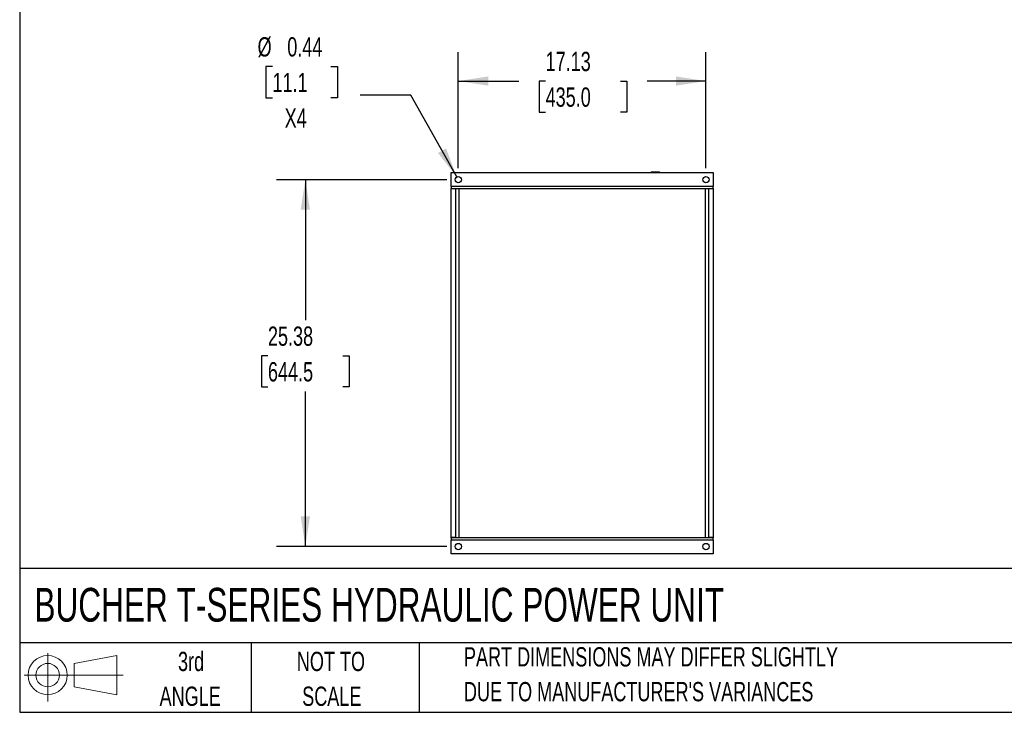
# Model space of a CAD drawing. Header units: inches. Extents: x 4 to 172, y 4 to 132.
# Tile 1 of 38: x 4 to 72, y 4 to 52. Entities that reach past the tile are written whole.
import ezdxf

# ---------------------------------------------------------------- set-up
doc = ezdxf.new("R2010")
doc.units = ezdxf.units.IN
doc.header["$LTSCALE"] = 16
doc.header["$MEASUREMENT"] = 0
doc.layers.add('DIMENSIONS', color=140, linetype='Continuous', lineweight=25)
doc.layers.add('TEXT', color=140, linetype='Continuous', lineweight=25)
doc.layers.add('SLD-DEFPOINTS', color=7, linetype='Continuous')
doc.styles.add('SLDTEXTSTYLE0', font='TXT', dxfattribs={"width": 0.7})
doc.dimstyles.new('SLDDIMSTYLE0', dxfattribs={"dimtxt": 1.359375, "dimasz": 2.08, "dimexe": 0, "dimexo": 0.0625, "dimgap": 0.339844, "dimtad": 0, "dimtih": 1, "dimtoh": 1, "dimrnd": 1e-09, "dimzin": 12, "dimdsep": 46, "dimtxsty": 'SLDTEXTSTYLE0', "dimsah": 1, "dimcen": 0.09, "dimadec": 0, "dimazin": 3, "dimtfac": 1, "dimtofl": 0, "dimtmove": 0, "dimatfit": 3, "dimfxl": 0, "dimfrac": 2, "dimtolj": 1, "dimtzin": 12, "dimarcsym": 0})
doc.dimstyles.new('SLDDIMSTYLE4', dxfattribs={"dimtxt": 1.359375, "dimasz": 2.08, "dimexe": 0, "dimexo": 0.0625, "dimgap": 0.339844, "dimtad": 0, "dimtih": 1, "dimtoh": 1, "dimrnd": 1e-09, "dimdsep": 46, "dimtxsty": 'SLDTEXTSTYLE0', "dimsah": 1, "dimcen": 0, "dimadec": 0, "dimazin": 2, "dimtfac": 1, "dimtofl": 0, "dimtmove": 0, "dimatfit": 3, "dimfxl": 0, "dimfrac": 2, "dimtolj": 1, "dimtzin": 12, "dimarcsym": 0})

# ---------------------------------------------------------------- blocks, each defined once
blk = doc.blocks.new('Block11')
at = {"color": 7, "linetype": 'Continuous', "lineweight": 18}
for p, q in [((1.63, 3.345), (1.63, 0)), ((3.452, 2.625), (6.409, 3.17)), ((6.409, 3.17), (6.409, 0.461)), ((3.452, 1.005), (3.452, 2.625)), ((0, 1.815), (6.85, 1.815)), ((3.452, 1.005), (6.409, 0.461))]:
    blk.add_line(p, q, dxfattribs=at)
for radius in [1.354, 0.81]:
    blk.add_circle((1.63, 1.815), radius, dxfattribs=at)
blk = doc.blocks.new('Block12')
at = {"layer": 'SLD-DEFPOINTS'}
blk.add_blockref('Block11', (0, 0), dxfattribs=at)
blk = doc.blocks.new('_D_6')
at = {"layer": 'DIMENSIONS'}
for p, q in [((33.53, 40.846), (21.752, 40.846)), ((23.752, 40.846), (23.752, 31.132)), ((21.166, 28.667), (20.71, 28.667)), ((20.71, 28.667), (20.71, 26.507)), ((26.337, 28.667), (26.793, 28.667)), ((26.793, 28.667), (26.793, 26.507)), ((20.71, 26.507), (21.166, 26.507)), ((23.752, 15.471), (23.752, 26.202)), ((26.793, 26.507), (26.337, 26.507)), ((33.53, 15.471), (21.752, 15.471))]:
    blk.add_line(p, q, dxfattribs=at)
for points in [[(23.752, 40.846), (23.432, 38.766), (24.072, 38.766)], [(23.752, 15.471), (24.072, 17.551), (23.432, 17.551)]]:
    blk.add_solid(points, dxfattribs=at)
at = {"layer": 'DIMENSIONS', "char_height": 1.3333, "attachment_point": 1, "style": 'SLDTEXTSTYLE0'}
for s, insert in [('25.38', (21.166, 30.69)), ('644.5', (21.166, 28.225))]:
    blk.add_mtext(s, dxfattribs=dict(at, insert=insert))
blk = doc.blocks.new('_D_7')
at = {"layer": 'DIMENSIONS'}
for p, q in [((34.33, 41.646), (34.33, 49.67)), ((51.455, 41.646), (51.455, 49.67)), ((34.33, 47.67), (38.524, 47.67)), ((40.366, 47.67), (39.91, 47.67)), ((39.91, 47.67), (39.91, 45.51)), ((45.537, 47.67), (45.993, 47.67)), ((45.993, 47.67), (45.993, 45.51)), ((51.455, 47.67), (47.379, 47.67)), ((39.91, 45.51), (40.366, 45.51)), ((45.993, 45.51), (45.537, 45.51))]:
    blk.add_line(p, q, dxfattribs=at)
for points in [[(34.33, 47.67), (36.41, 47.35), (36.41, 47.99)], [(51.455, 47.67), (49.375, 47.99), (49.375, 47.35)]]:
    blk.add_solid(points, dxfattribs=at)
at = {"layer": 'DIMENSIONS', "char_height": 1.3333, "attachment_point": 1, "style": 'SLDTEXTSTYLE0'}
for s, insert in [('17.13', (40.366, 49.693)), ('435.0', (40.366, 47.229))]:
    blk.add_mtext(s, dxfattribs=dict(at, insert=insert))
blk = doc.blocks.new('_D_8')
at = {"layer": 'DIMENSIONS'}
for p, q in [((21.477, 48.679), (21.02, 48.679)), ((21.02, 48.679), (21.02, 46.518)), ((25.516, 48.679), (25.973, 48.679)), ((25.973, 48.679), (25.973, 46.518)), ((21.02, 46.518), (21.477, 46.518)), ((25.973, 46.518), (25.516, 46.518)), ((31.042, 46.705), (27.542, 46.705)), ((34.223, 41.037), (31.042, 46.705))]:
    blk.add_line(p, q, dxfattribs=at)
blk.add_solid([(34.223, 41.037), (33.484, 43.007), (32.926, 42.694)], dxfattribs=at)
at = {"layer": 'DIMENSIONS', "char_height": 1.3333, "attachment_point": 1, "style": 'SLDTEXTSTYLE0'}
for s, insert in [('%%c', (20.45, 50.702)), ('0.44', (22.503, 50.702)), ('11.1', (21.477, 48.237)), ('X4', (22.322, 45.772))]:
    blk.add_mtext(s, dxfattribs=dict(at, insert=insert))

msp = doc.modelspace()

# ---------------------------------------------------------------- linework, layer by layer
for p, q in [((33.83, 41.346), (51.955, 41.346)), ((33.83, 40.376), (33.83, 41.346)), ((48.228, 41.371), (47.683, 41.371)), ((47.683, 41.371), (47.683, 41.346)), ((48.228, 41.346), (48.228, 41.371)), ((51.955, 41.346), (51.955, 40.376)), ((51.955, 40.376), (33.83, 40.376)), ((33.83, 40.376), (33.83, 40.242)), ((33.83, 40.242), (51.955, 40.242)), ((33.83, 40.212), (33.83, 40.242)), ((33.83, 16.106), (33.83, 40.212)), ((34.143, 40.212), (33.83, 40.212)), ((34.143, 40.242), (34.143, 16.076)), ((34.393, 16.076), (34.393, 40.242)), ((51.393, 40.242), (51.393, 16.076)), ((51.643, 16.076), (51.643, 40.242)), ((51.955, 40.212), (51.643, 40.212)), ((51.955, 40.242), (51.955, 40.376)), ((51.955, 40.242), (51.955, 40.212)), ((51.955, 40.212), (51.955, 16.106)), ((33.83, 16.076), (33.83, 16.106)), ((33.83, 16.106), (34.143, 16.106)), ((51.955, 16.076), (33.83, 16.076)), ((33.83, 16.076), (33.83, 15.941)), ((33.83, 14.971), (33.83, 15.941)), ((33.83, 15.941), (51.955, 15.941)), ((51.643, 16.106), (51.955, 16.106)), ((51.955, 16.106), (51.955, 16.076)), ((51.955, 15.941), (51.955, 16.076)), ((51.955, 15.941), (51.955, 14.971)), ((51.955, 14.971), (33.83, 14.971))]:
    msp.add_line(p, q)
for centre in [(34.33, 40.846), (51.455, 40.846), (34.33, 15.471), (51.455, 15.471)]:
    msp.add_circle(centre, 0.219)
for centre, start, end in [((47.683, 41.331), 90, 157.97569), ((48.228, 41.331), 22.02431, 90)]:
    msp.add_arc(centre, 0.04, start, end)
at = {"layer": 'TEXT'}
for p, q in [((4, 132), (4, 4)), ((172, 13.938), (4, 13.938)), ((172, 8.8), (4, 8.8)), ((20, 8.8), (20, 4)), ((31.629, 8.8), (31.629, 4)), ((4, 4), (172, 4))]:
    msp.add_line(p, q, dxfattribs=at)

# ---------------------------------------------------------------- block references
at = {"layer": 'SLD-DEFPOINTS'}
msp.add_blockref('Block12', (4.307, 4.758), dxfattribs=at)

# ---------------------------------------------------------------- texts
at = {"layer": 'TEXT', "style": 'SLDTEXTSTYLE0'}
for s, insert, char_height, attachment_point in [('BUCHER T-SERIES HYDRAULIC POWER UNIT', (5.018, 12.608), 2.33333, 1), ('3rd', (15.85, 8.187), 1.3333, 2), ('NOT TO', (25.522, 8.187), 1.3333, 2), ('PART DIMENSIONS MAY DIFFER SLIGHTLY', (34.721, 8.504), 1.33333, 1), ("DUE TO MANUFACTURER'S VARIANCES", (34.721, 6.096), 1.33333, 1), ('ANGLE', (15.789, 5.779), 1.3333, 2), ('SCALE', (25.582, 5.779), 1.3333, 2)]:
    msp.add_mtext(s, dxfattribs=dict(at, insert=insert, char_height=char_height, attachment_point=attachment_point))

# ---------------------------------------------------------------- dimensions: what is measured, and where the dimension line sits
at = {"layer": 'DIMENSIONS'}
dim = msp.add_diameter_dim_2p(p1=(34.437, 40.655), p2=(34.223, 41.037), text='<>\\PX4', dimstyle='SLDDIMSTYLE4', dxfattribs=at)
dim.commit()
dim.dimension.update_dxf_attribs({"geometry": '_D_8', "text_midpoint": (23.496, 47.407), "dimtype": 163})
dim = msp.add_linear_dim(base=(51.455359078, 47.670380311), p1=(34.330359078, 40.846163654), p2=(51.455359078, 40.846163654), dimstyle='SLDDIMSTYLE0', dxfattribs=at)
dim.commit()
dim.dimension.update_dxf_attribs({"geometry": '_D_7', "text_midpoint": (42.951337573, 47.670380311), "dimtype": 160})
dim = msp.add_linear_dim(base=(23.751614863, 15.471163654), p1=(34.330359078, 40.846163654), p2=(34.330359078, 15.471163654), angle=90, dimstyle='SLDDIMSTYLE0', dxfattribs=at)
dim.commit()
dim.dimension.update_dxf_attribs({"geometry": '_D_6', "text_midpoint": (23.751614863, 28.666999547), "dimtype": 160})

doc.saveas('drawing.dxf')
